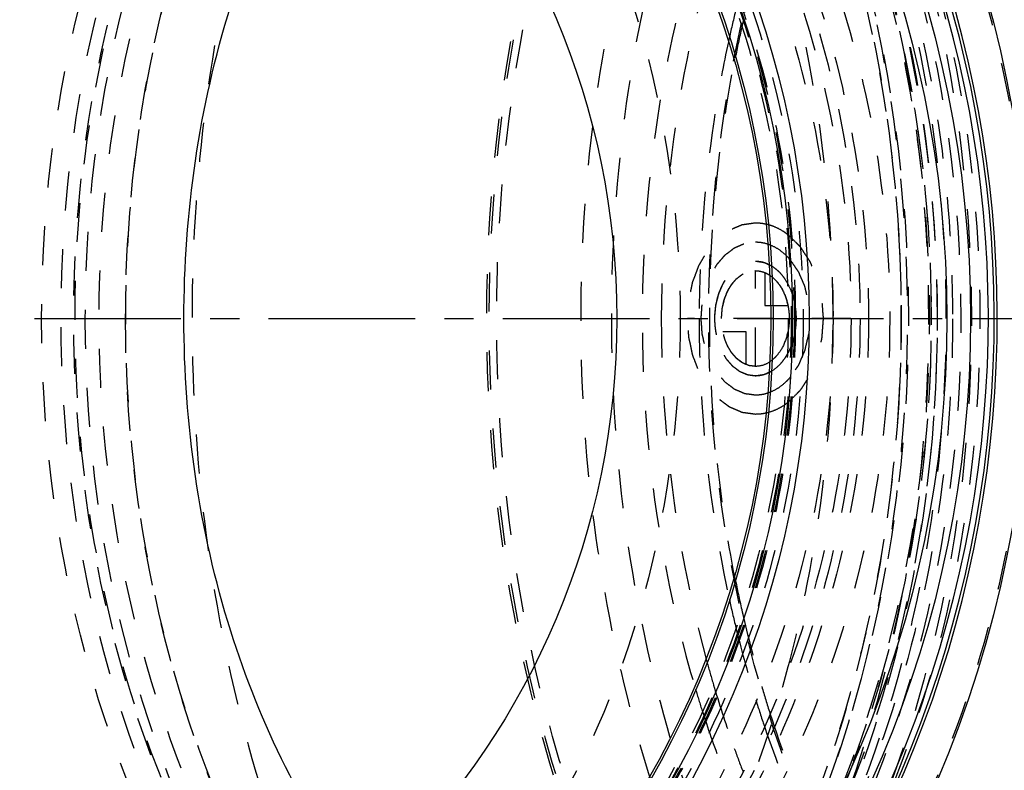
# Model space of a CAD drawing. Header units: millimetres. Extents: x 201 to 797, y 302 to 698.
# Tile 4 of 16: x 434 to 598, y 425 to 550. Entities that reach past the tile are written whole.
import ezdxf

# ---------------------------------------------------------------- set-up
doc = ezdxf.new("R2010")
doc.units = ezdxf.units.MM
doc.header["$LTSCALE"] = 65.185185
doc.linetypes.add('CENTER', pattern=[0.6, 0.375, -0.075, 0.075, -0.075])
doc.linetypes.add('HIDDEN', pattern=[0.2, 0.1, -0.1])
doc.layers.get('0').update_dxf_attribs({"linetype": 'CONTINUOUS'})
for name, color, linetype in [('FASEN', 7, 'CONTINUOUS'), ('KOERPER', 7, 'CONTINUOUS'), ('KONST.EL_MIT_GEO', 7, 'CONTINUOUS'), ('KURVEN', 7, 'CONTINUOUS')]:
    doc.layers.add(name, color=color, linetype=linetype)

msp = doc.modelspace()

# ---------------------------------------------------------------- linework, layer by layer
at = {"color": 2, "linetype": 'CENTER'}
msp.add_line((201.31, 500), (797.22, 500), dxfattribs=at)
at = {"layer": 'FASEN', "color": 8, "linetype": 'HIDDEN'}
msp.add_circle((404.31, 500), 157.5, dxfattribs=at)
at = {"layer": 'FASEN', "color": 7, "linetype": 'Continuous'}
msp.add_circle((404.31, 500), 154.61, dxfattribs=at)
at = {"layer": 'FASEN', "color": 8, "linetype": 'HIDDEN'}
for points in [[(548.56, 342.5), (541.25, 342.5), (526.29, 344.62), (505.05, 353.91), (485.65, 368.8), (462.53, 396.03), (442.48, 440.41), (434.45, 500), (442.48, 559.59), (462.53, 603.97), (485.65, 631.2), (505.05, 646.09), (526.29, 655.38), (541.25, 657.5), (548.56, 657.5)], [(552.1, 345.39), (544.92, 345.39), (530.23, 347.47), (509.38, 356.59), (490.34, 371.21), (467.64, 397.93), (447.96, 441.5), (440.08, 500), (447.96, 558.5), (467.64, 602.07), (490.34, 628.79), (509.38, 643.41), (530.23, 652.53), (544.92, 654.61), (552.1, 654.61)]]:
    msp.add_open_spline(points, degree=3, knots=[0, 0, 0, 0, 0.051728, 0.105332, 0.162247, 0.223214, 0.356474, 0.5, 0.643526, 0.776786, 0.837753, 0.894668, 0.948272, 1, 1, 1, 1], dxfattribs=at)
at = {"layer": 'KOERPER', "color": 8, "linetype": 'HIDDEN'}
msp.add_circle((404.31, 500), 165, dxfattribs=at)
at = {"layer": 'KOERPER', "color": 7, "linetype": 'Continuous'}
msp.add_circle((404.31, 500), 128.9, dxfattribs=at)
at = {"layer": 'KOERPER', "color": 8, "linetype": 'HIDDEN'}
for points, knots in [([(452.64, 665), (444.98, 665), (429.3, 662.78), (407.05, 653.05), (386.74, 637.44), (362.51, 608.92), (341.5, 562.45), (335.97, 521.25), (335.97, 500)], [0, 0, 0, 0, 0.103456, 0.210669, 0.324498, 0.446432, 0.712952, 1, 1, 1, 1]), ([(452.64, 628.9), (458.63, 628.9), (470.87, 627.16), (488.25, 619.56), (504.13, 607.37), (523.05, 585.09), (539.46, 548.79), (543.79, 516.6), (543.79, 500)], [0, 0, 0, 0, 0.103456, 0.210669, 0.324498, 0.446432, 0.712952, 1, 1, 1, 1]), ([(552.1, 628.9), (558.08, 628.9), (570.33, 627.16), (587.71, 619.56), (603.58, 607.37), (622.51, 585.09), (638.92, 548.79), (643.24, 516.6), (643.24, 500)], [0, 0, 0, 0, 0.103456, 0.210669, 0.324498, 0.446432, 0.712952, 1, 1, 1, 1]), ([(569.31, 500), (569.31, 505.02), (568.67, 524.87), (565.48, 544.66), (561.6, 558.98)], [0, 0, 0, 0, 0.252831, 1, 1, 1, 1]), ([(335.97, 500), (335.97, 478.75), (341.5, 437.55), (362.51, 391.08), (386.74, 362.56), (407.05, 346.95), (429.3, 337.22), (444.98, 335), (452.64, 335)], [0, 0, 0, 0, 0.287048, 0.553568, 0.675502, 0.789331, 0.896544, 1, 1, 1, 1]), ([(543.79, 500), (543.79, 483.4), (539.46, 451.21), (523.05, 414.91), (504.13, 392.63), (488.25, 380.44), (470.87, 372.84), (458.63, 371.1), (452.64, 371.1)], [0, 0, 0, 0, 0.287048, 0.553568, 0.675502, 0.789331, 0.896544, 1, 1, 1, 1]), ([(643.24, 500), (643.24, 483.4), (638.92, 451.21), (622.51, 414.91), (603.58, 392.63), (587.71, 380.44), (570.33, 372.84), (558.08, 371.1), (552.1, 371.1)], [0, 0, 0, 0, 0.287048, 0.553568, 0.675502, 0.789331, 0.896544, 1, 1, 1, 1]), ([(561.6, 441.02), (562.88, 445.75), (567.41, 465.09), (569.31, 485.04), (569.31, 500)], [0, 0, 0, 0, 0.246659, 1, 1, 1, 1]), ([(469.65, 336.76), (474.8, 337.84), (485.08, 341), (504.96, 351.18), (527.62, 371.06), (548.67, 402.98), (558.04, 427.83), (561.6, 441.02)], [0, 0, 0, 0, 0.108226, 0.22001, 0.457917, 0.718694, 1, 1, 1, 1])]:
    msp.add_open_spline(points, degree=3, knots=knots, dxfattribs=at)
at = {"layer": 'KOERPER', "color": 7, "linetype": 'Continuous'}
for points, knots in [([(460.95, 500), (460.95, 517.6), (465.76, 551.57), (480.9, 582.7), (490.86, 595.47)], [0, 0, 0, 0, 0.520786, 1, 1, 1, 1]), ([(490.86, 404.53), (480.9, 417.3), (465.76, 448.43), (460.95, 482.4), (460.95, 500)], [0, 0, 0, 0, 0.479214, 1, 1, 1, 1])]:
    msp.add_open_spline(points, degree=3, knots=knots, dxfattribs=at)
at = {"layer": 'KONST.EL_MIT_GEO', "color": 8, "linetype": 'HIDDEN'}
msp.add_line((580.32, 485.88), (580.33, 486.11), dxfattribs=at)
at = {"layer": 'KONST.EL_MIT_GEO', "color": 7, "linetype": 'Continuous'}
for radius in [198, 187.94, 184, 161, 158.2, 155]:
    msp.add_circle((404.31, 500), radius, dxfattribs=at)
at = {"layer": 'KONST.EL_MIT_GEO', "color": 8, "linetype": 'HIDDEN'}
for radius in [197.71, 174.46, 170.93, 169.5, 168, 165, 160, 158.7, 158.5, 158, 157.5]:
    msp.add_circle((404.31, 500), radius, dxfattribs=at)
at = {"layer": 'KONST.EL_MIT_GEO', "color": 7, "linetype": 'Continuous'}
for radius, start, end in [(192.4, 107.8302, 72.1698), (191.9, 107.8376, 72.1624), (190.91, 107.8414, 72.1586)]:
    msp.add_arc((404.31, 500), radius, start, end, dxfattribs=at)
at = {"layer": 'KONST.EL_MIT_GEO', "color": 8, "linetype": 'HIDDEN'}
for centre, radius, start, end in [((754.85, 502.37), 207.69, 166.2807, 167.6114), ((759.01, 502.35), 210.1, 166.913, 167.2788), ((760.87, 501.94), 212.01, 167.2803, 168.6829), ((341.99, 500.03), 238.75, 3.1911, 3.3217), ((341.42, 500), 239.31, 1.1734, 3.1905), ((341.19, 500), 239.54, 0.9329, 1.1738), ((341.27, 500), 239.47, 358.978, 0.9328), ((341.47, 499.99), 239.27, 356.6733, 358.7553), ((341.19, 500), 239.54, 358.7548, 358.978), ((760.84, 498.06), 211.98, 191.3165, 192.7226), ((754.85, 497.63), 207.69, 192.3886, 193.7192), ((759.01, 497.65), 210.1, 192.7241, 193.079), ((753.76, 496.37), 204.7, 193.0613, 196.4086), ((753.08, 497.2), 205.88, 193.7206, 194.0585), ((749.45, 496.27), 202.12, 194.0532, 197.2752), ((741.76, 495.87), 200.69, 195.3772, 196.524), ((736.01, 494.9), 197.99, 196.6772, 197.785), ((739.79, 495.29), 198.64, 196.5254, 196.8484), ((736.02, 494.13), 194.69, 196.8433, 199.7919), ((748.03, 494.7), 198.73, 196.413, 197.7565), ((742.59, 494.2), 194.97, 197.2908, 198.6337), ((734.13, 494.3), 196.01, 197.7864, 198.0672), ((737.76, 491.21), 187.88, 197.6996, 203.3132), ((730.37, 493.06), 192.05, 198.0621, 200.9027), ((734.9, 491.54), 186.83, 198.6167, 204.1883), ((730.08, 492.03), 188.4, 199.8049, 201.059)]:
    msp.add_arc(centre, radius, start, end, dxfattribs=at)
for points, knots in [([(478.85, 302), (469.66, 302), (450.85, 304.67), (424.15, 316.34), (399.77, 335.07), (370.7, 369.28), (350.86, 413.22), (340.61, 461.48), (337.95, 500), (340.61, 538.52), (350.86, 586.78), (370.7, 630.72), (399.77, 664.93), (424.15, 683.66), (450.85, 695.33), (469.66, 698), (478.85, 698)], [0, 0, 0, 0, 0.051692, 0.105258, 0.162132, 0.223055, 0.356218, 0.427422, 0.5, 0.572578, 0.643782, 0.776945, 0.837868, 0.894742, 0.948308, 1, 1, 1, 1]), ([(602.3, 698), (593.11, 698), (574.3, 695.33), (547.6, 683.66), (523.22, 664.93), (494.15, 630.72), (474.31, 586.78), (464.07, 538.52), (461.4, 500), (464.07, 461.48), (474.31, 413.22), (494.15, 369.28), (523.22, 335.07), (547.6, 316.34), (574.3, 304.67), (593.11, 302), (602.3, 302)], [0, 0, 0, 0, 0.051692, 0.105258, 0.162132, 0.223055, 0.356218, 0.427422, 0.5, 0.572578, 0.643782, 0.776945, 0.837868, 0.894742, 0.948308, 1, 1, 1, 1]), ([(660.07, 687.94), (651.34, 687.94), (633.49, 685.41), (608.15, 674.33), (585, 656.55), (557.42, 624.08), (538.58, 582.37), (528.86, 536.56), (526.33, 500), (528.86, 463.44), (538.58, 417.63), (557.42, 375.92), (585, 343.45), (608.15, 325.67), (633.49, 314.59), (651.34, 312.06), (660.07, 312.06)], [0, 0, 0, 0, 0.051692, 0.105258, 0.162132, 0.223055, 0.356218, 0.427422, 0.5, 0.572578, 0.643782, 0.776945, 0.837868, 0.894742, 0.948308, 1, 1, 1, 1]), ([(662.41, 684), (653.86, 684), (636.38, 681.52), (611.57, 670.67), (588.91, 653.27), (561.9, 621.48), (543.46, 580.65), (533.94, 535.8), (531.47, 500), (533.94, 464.2), (543.46, 419.35), (561.9, 378.52), (588.91, 346.73), (611.57, 329.33), (636.38, 318.48), (653.86, 316), (662.41, 316)], [0, 0, 0, 0, 0.051692, 0.105258, 0.162132, 0.223055, 0.356218, 0.427422, 0.5, 0.572578, 0.643782, 0.776945, 0.837868, 0.894742, 0.948308, 1, 1, 1, 1]), ([(647.56, 307.6), (639.51, 307.6), (623.12, 309.69), (599.59, 318.87), (577.69, 333.73), (550.84, 361.13), (525.35, 406.85), (510.35, 470.5), (511.3, 537.47), (525.7, 590.93), (545.1, 628.09), (562.58, 651.54), (582.77, 670.34), (598.08, 679.6), (605.9, 683.16)], [0, 0, 0, 0, 0.050741, 0.102991, 0.157968, 0.216405, 0.343708, 0.482261, 0.624642, 0.762178, 0.826962, 0.888202, 0.945765, 1, 1, 1, 1]), ([(605.99, 682.67), (598.19, 679.12), (582.93, 669.88), (562.79, 651.13), (545.36, 627.74), (526.02, 590.67), (511.66, 537.36), (510.71, 470.56), (525.67, 407.09), (551.09, 361.49), (577.88, 334.16), (599.71, 319.34), (623.19, 310.18), (647.56, 307.08), (671.92, 310.18), (695.4, 319.34), (717.24, 334.16), (744.02, 361.49), (769.45, 407.09), (784.41, 470.56), (783.46, 537.36), (769.1, 590.67), (749.76, 627.74), (732.32, 651.13), (712.19, 669.88), (696.93, 679.12), (689.12, 682.67)], [0, 0, 0, 0, 0.027118, 0.055901, 0.086522, 0.118914, 0.187683, 0.258873, 0.328149, 0.391799, 0.421017, 0.448505, 0.47463, 0.5, 0.52537, 0.551495, 0.578983, 0.608201, 0.671851, 0.741127, 0.812317, 0.881086, 0.913478, 0.944099, 0.972882, 1, 1, 1, 1]), ([(648.14, 309.09), (640.16, 309.09), (623.89, 311.16), (600.55, 320.27), (578.82, 335.01), (552.17, 362.2), (526.88, 407.56), (511.99, 470.71), (512.94, 537.16), (527.22, 590.2), (546.46, 627.08), (563.81, 650.34), (583.83, 669), (599.02, 678.2), (606.78, 681.73)], [0, 0, 0, 0, 0.050742, 0.102992, 0.157968, 0.216404, 0.343703, 0.482252, 0.624631, 0.762169, 0.826954, 0.888196, 0.945764, 1, 1, 1, 1]), ([(461.92, 325.54), (469.64, 325.54), (485.42, 327.67), (507.94, 337.02), (528.68, 352.08), (553.76, 379.72), (576.51, 425.29), (587.75, 487.54), (582.75, 551.34), (564.92, 600.53), (543.06, 632.76), (524.16, 651.82), (502.96, 665.63), (487.45, 671.04), (479.72, 672.64)], [0, 0, 0, 0, 0.051263, 0.104225, 0.160221, 0.219996, 0.350495, 0.491832, 0.635085, 0.770635, 0.833455, 0.892338, 0.947558, 1, 1, 1, 1]), ([(460.88, 329.07), (468.4, 329.07), (483.75, 331.13), (505.68, 340.17), (525.9, 354.74), (550.4, 381.49), (572.73, 425.66), (584.04, 486.13), (579.64, 548.31), (562.74, 596.46), (541.82, 628.26), (523.65, 647.23), (503.21, 661.17), (488.19, 666.86), (480.67, 668.62)], [0, 0, 0, 0, 0.051199, 0.104075, 0.159948, 0.219561, 0.349681, 0.490702, 0.63388, 0.7697, 0.832762, 0.891922, 0.947396, 1, 1, 1, 1]), ([(463.09, 668), (470.89, 668), (486.85, 665.74), (509.51, 655.83), (530.19, 639.94), (554.86, 610.91), (576.25, 563.56), (584.81, 500), (576.25, 436.44), (554.86, 389.09), (530.19, 360.06), (509.51, 344.17), (486.85, 334.26), (470.89, 332), (463.09, 332)], [0, 0, 0, 0, 0.05173, 0.105334, 0.162249, 0.223216, 0.356476, 0.5, 0.643524, 0.776784, 0.837751, 0.894666, 0.94827, 1, 1, 1, 1]), ([(473.61, 668), (481.41, 668), (497.37, 665.74), (520.03, 655.83), (540.71, 639.94), (565.38, 610.91), (586.77, 563.56), (595.33, 500), (586.77, 436.44), (565.38, 389.09), (540.71, 360.06), (520.03, 344.17), (497.37, 334.26), (481.41, 332), (473.61, 332)], [0, 0, 0, 0, 0.05173, 0.105334, 0.162249, 0.223216, 0.356476, 0.5, 0.643524, 0.776784, 0.837751, 0.894666, 0.94827, 1, 1, 1, 1]), ([(463.09, 332), (470.35, 332), (485.22, 334.01), (506.48, 342.84), (526.17, 357.13), (550.15, 383.5), (572.02, 427.17), (583.01, 486.95), (578.5, 548.38), (561.7, 595.85), (541.02, 627.04), (523.17, 645.49), (503.2, 658.94), (488.57, 664.33), (481.28, 665.97)], [0, 0, 0, 0, 0.050389, 0.102638, 0.158175, 0.21775, 0.348477, 0.49056, 0.634787, 0.771222, 0.834298, 0.893209, 0.948154, 1, 1, 1, 1]), ([(580.33, 513.87), (579.28, 532.12), (573.18, 567.37), (555.28, 607.51), (535.52, 633.6), (518.98, 649.14), (500.78, 660.66), (487.62, 665.5), (481.02, 667.09)], [0, 0, 0, 0, 0.282273, 0.546686, 0.669575, 0.785566, 0.895237, 1, 1, 1, 1]), ([(470.07, 665), (462.41, 665), (446.74, 662.78), (424.49, 653.05), (404.17, 637.44), (379.95, 608.92), (358.94, 562.45), (353.4, 521.25), (353.4, 500)], [0, 0, 0, 0, 0.103456, 0.210669, 0.324498, 0.446432, 0.712952, 1, 1, 1, 1]), ([(662.41, 339), (654.93, 339), (639.63, 341.17), (617.93, 350.66), (598.1, 365.89), (574.46, 393.72), (553.96, 439.09), (545.76, 500), (553.96, 560.91), (574.46, 606.28), (598.1, 634.11), (617.93, 649.34), (639.63, 658.83), (654.93, 661), (662.41, 661)], [0, 0, 0, 0, 0.051729, 0.105334, 0.162249, 0.223216, 0.356476, 0.5, 0.643524, 0.776784, 0.837751, 0.894666, 0.948271, 1, 1, 1, 1]), ([(586.75, 500), (586.75, 520.61), (582.6, 551.35), (568.61, 588.75), (554.64, 613.13), (537.52, 633.28), (517.82, 648.41), (496.23, 657.84), (473.61, 661.06), (450.99, 657.84), (429.4, 648.41), (409.7, 633.28), (392.58, 613.13), (378.61, 588.75), (364.62, 551.35), (360.47, 520.61), (360.47, 500)], [0, 0, 0, 0, 0.143395, 0.211975, 0.276986, 0.337897, 0.394761, 0.448319, 0.5, 0.551681, 0.605239, 0.662103, 0.723014, 0.788025, 0.856605, 1, 1, 1, 1]), ([(588.21, 500), (588.21, 518.01), (584.14, 553.27), (568.76, 594.17), (550.76, 621.68), (535.24, 638.64), (517.8, 651.84), (504.93, 657.97), (498.4, 660.21)], [0, 0, 0, 0, 0.277581, 0.541195, 0.664894, 0.782273, 0.893628, 1, 1, 1, 1]), ([(586.75, 500), (586.75, 517.83), (582.79, 552.71), (567.88, 593.25), (550.45, 620.61), (535.47, 637.53), (518.69, 650.81), (506.29, 657.12), (500.01, 659.48)], [0, 0, 0, 0, 0.278791, 0.543352, 0.667217, 0.784386, 0.895003, 1, 1, 1, 1]), ([(473.61, 341.5), (466.25, 341.5), (451.19, 343.64), (429.82, 352.98), (410.3, 367.97), (387.03, 395.37), (366.85, 440.03), (358.78, 500), (366.85, 559.97), (387.03, 604.63), (410.3, 632.03), (429.82, 647.02), (451.19, 656.36), (466.25, 658.5), (473.61, 658.5)], [0, 0, 0, 0, 0.051729, 0.105334, 0.162249, 0.223216, 0.356476, 0.5, 0.643524, 0.776784, 0.837751, 0.894666, 0.948271, 1, 1, 1, 1]), ([(474.32, 342.5), (467, 342.5), (452.04, 344.62), (430.8, 353.91), (411.41, 368.8), (388.29, 396.03), (368.23, 440.41), (360.21, 500), (368.23, 559.59), (388.29, 603.97), (411.41, 631.2), (430.8, 646.09), (452.04, 655.38), (467, 657.5), (474.32, 657.5)], [0, 0, 0, 0, 0.05173, 0.105334, 0.162249, 0.223216, 0.356476, 0.5, 0.643524, 0.776784, 0.837751, 0.894666, 0.94827, 1, 1, 1, 1]), ([(477.9, 342.5), (470.58, 342.5), (455.62, 344.62), (434.38, 353.91), (414.99, 368.8), (391.87, 396.03), (371.81, 440.41), (363.79, 500), (371.81, 559.59), (391.87, 603.97), (414.99, 631.2), (434.38, 646.09), (455.62, 655.38), (470.58, 657.5), (477.9, 657.5)], [0, 0, 0, 0, 0.05173, 0.105334, 0.162249, 0.223216, 0.356476, 0.5, 0.643524, 0.776784, 0.837751, 0.894666, 0.94827, 1, 1, 1, 1]), ([(556.34, 341.8), (549, 341.8), (533.96, 343.93), (512.63, 353.26), (493.15, 368.22), (469.93, 395.56), (449.78, 440.15), (441.73, 500), (449.78, 559.85), (469.93, 604.44), (493.15, 631.78), (512.63, 646.74), (533.96, 656.07), (549, 658.2), (556.34, 658.2)], [0, 0, 0, 0, 0.05173, 0.105334, 0.162249, 0.223216, 0.356476, 0.5, 0.643524, 0.776784, 0.837751, 0.894666, 0.94827, 1, 1, 1, 1]), ([(563.41, 341.3), (556.04, 341.3), (540.96, 343.44), (519.57, 352.8), (500.02, 367.8), (476.73, 395.23), (456.52, 439.96), (448.43, 500), (456.52, 560.04), (476.73, 604.77), (500.02, 632.2), (519.57, 647.2), (540.96, 656.56), (556.04, 658.7), (563.41, 658.7)], [0, 0, 0, 0, 0.05173, 0.105334, 0.162249, 0.223216, 0.356476, 0.5, 0.643524, 0.776784, 0.837751, 0.894666, 0.94827, 1, 1, 1, 1]), ([(473.61, 658.5), (480.97, 658.5), (496.03, 656.36), (517.4, 647.02), (536.92, 632.03), (560.19, 604.63), (580.37, 559.97), (588.44, 500), (580.37, 440.03), (560.19, 395.37), (536.92, 367.97), (517.4, 352.98), (496.03, 343.64), (480.97, 341.5), (473.61, 341.5)], [0, 0, 0, 0, 0.051729, 0.105334, 0.162249, 0.223216, 0.356476, 0.5, 0.643524, 0.776784, 0.837751, 0.894666, 0.948271, 1, 1, 1, 1]), ([(474.32, 657.5), (481.59, 657.5), (496.49, 655.38), (517.64, 646.12), (536.98, 631.25), (560.07, 604.04), (580.11, 559.63), (588.13, 500), (580.11, 440.37), (560.07, 395.96), (536.98, 368.75), (517.64, 353.88), (496.49, 344.62), (481.59, 342.5), (474.32, 342.5)], [0, 0, 0, 0, 0.051519, 0.104962, 0.161796, 0.222759, 0.356188, 0.5, 0.643811, 0.77724, 0.838204, 0.895038, 0.948481, 1, 1, 1, 1]), ([(479.27, 657.5), (486.58, 657.5), (501.55, 655.38), (522.78, 646.09), (542.18, 631.2), (565.3, 603.97), (585.35, 559.59), (593.38, 500), (585.35, 440.41), (565.3, 396.03), (542.18, 368.8), (522.78, 353.91), (501.55, 344.62), (486.58, 342.5), (479.27, 342.5)], [0, 0, 0, 0, 0.05173, 0.105334, 0.162249, 0.223216, 0.356476, 0.5, 0.643524, 0.776784, 0.837751, 0.894666, 0.94827, 1, 1, 1, 1]), ([(482.1, 658), (489.43, 658), (504.44, 655.87), (525.75, 646.56), (545.2, 631.61), (568.4, 604.3), (588.52, 559.78), (596.57, 500), (588.52, 440.22), (568.4, 395.7), (545.2, 368.39), (525.75, 353.44), (504.44, 344.13), (489.43, 342), (482.1, 342)], [0, 0, 0, 0, 0.05173, 0.105334, 0.162249, 0.223216, 0.356476, 0.5, 0.643524, 0.776784, 0.837751, 0.894666, 0.94827, 1, 1, 1, 1]), ([(552.1, 658), (559.43, 658), (574.45, 655.87), (595.75, 646.56), (615.21, 631.61), (638.4, 604.3), (658.52, 559.78), (666.57, 500), (658.52, 440.22), (638.4, 395.7), (615.21, 368.39), (595.75, 353.44), (574.45, 344.13), (559.43, 342), (552.1, 342)], [0, 0, 0, 0, 0.05173, 0.105334, 0.162249, 0.223216, 0.356476, 0.5, 0.643524, 0.776784, 0.837751, 0.894666, 0.94827, 1, 1, 1, 1]), ([(556.34, 658.2), (563.69, 658.2), (578.72, 656.07), (600.05, 646.74), (619.53, 631.78), (642.75, 604.44), (662.9, 559.85), (670.96, 500), (662.9, 440.15), (642.75, 395.56), (619.53, 368.22), (600.05, 353.26), (578.72, 343.93), (563.69, 341.8), (556.34, 341.8)], [0, 0, 0, 0, 0.05173, 0.105334, 0.162249, 0.223216, 0.356476, 0.5, 0.643524, 0.776784, 0.837751, 0.894666, 0.94827, 1, 1, 1, 1]), ([(563.06, 658.2), (570.4, 658.2), (585.44, 656.07), (606.77, 646.74), (626.25, 631.78), (649.47, 604.44), (669.62, 559.85), (677.67, 500), (669.62, 440.15), (649.47, 395.56), (626.25, 368.22), (606.77, 353.26), (585.44, 343.93), (570.4, 341.8), (563.06, 341.8)], [0, 0, 0, 0, 0.05173, 0.105334, 0.162249, 0.223216, 0.356476, 0.5, 0.643524, 0.776784, 0.837751, 0.894666, 0.94827, 1, 1, 1, 1]), ([(563.41, 658.7), (570.78, 658.7), (585.86, 656.56), (607.26, 647.2), (626.8, 632.2), (650.1, 604.77), (670.31, 560.04), (678.39, 500), (670.31, 439.96), (650.1, 395.23), (626.8, 367.8), (607.26, 352.8), (585.86, 343.44), (570.78, 341.3), (563.41, 341.3)], [0, 0, 0, 0, 0.05173, 0.105334, 0.162249, 0.223216, 0.356476, 0.5, 0.643524, 0.776784, 0.837751, 0.894666, 0.94827, 1, 1, 1, 1]), ([(465.35, 343.74), (458.6, 344.94), (445.06, 349.2), (426.34, 360.44), (409.46, 376.19), (389.56, 403.11), (372.43, 444.86), (365.56, 500), (372.43, 555.14), (389.56, 596.89), (409.46, 623.81), (426.34, 639.56), (445.06, 650.8), (458.6, 655.06), (465.35, 656.26)], [0, 0, 0, 0, 0.05184, 0.106176, 0.163918, 0.225424, 0.358371, 0.5, 0.641629, 0.774576, 0.836082, 0.893824, 0.94816, 1, 1, 1, 1]), ([(556.34, 655), (563.54, 655), (578.27, 652.91), (599.17, 643.77), (618.25, 629.11), (641.01, 602.32), (660.74, 558.64), (668.64, 500), (660.74, 441.36), (641.01, 397.68), (618.25, 370.89), (599.17, 356.23), (578.27, 347.09), (563.54, 345), (556.34, 345)], [0, 0, 0, 0, 0.05173, 0.105334, 0.162249, 0.223216, 0.356476, 0.5, 0.643524, 0.776784, 0.837751, 0.894666, 0.94827, 1, 1, 1, 1]), ([(539.1, 628.11), (554.5, 612.53), (572.03, 581.87), (583.63, 536.93), (586.73, 500.02), (583.64, 463.11), (572.04, 418.16), (554.52, 387.5), (539.13, 371.92)], [0, 0, 0, 0, 0.236271, 0.366293, 0.499987, 0.633684, 0.763711, 1, 1, 1, 1]), ([(471.76, 609.8), (461.29, 594.48), (445.45, 558.56), (437.75, 500), (445.45, 441.44), (461.29, 405.52), (471.76, 390.2)], [0, 0, 0, 0, 0.24111, 0.5, 0.75889, 1, 1, 1, 1]), ([(473.84, 608.51), (463.39, 593.44), (447.56, 557.94), (439.87, 500), (447.56, 442.06), (463.39, 406.56), (473.84, 391.49)], [0, 0, 0, 0, 0.24095, 0.5, 0.75905, 1, 1, 1, 1]), ([(476.76, 606.58), (466.75, 591.62), (451.6, 556.74), (444.22, 500), (451.6, 443.26), (466.75, 408.38), (476.76, 393.42)], [0, 0, 0, 0, 0.241333, 0.5, 0.758667, 1, 1, 1, 1]), ([(479.27, 604.81), (469.9, 589.83), (455.75, 555.48), (448.84, 500), (455.75, 444.52), (469.9, 410.17), (479.27, 395.19)], [0, 0, 0, 0, 0.242064, 0.5, 0.757936, 1, 1, 1, 1]), ([(566.77, 594.92), (570.47, 588), (583.81, 558.06), (589.27, 524.84), (589.27, 499.98)], [0, 0, 0, 0, 0.239967, 1, 1, 1, 1]), ([(546.35, 561.92), (543.38, 552), (534.54, 511.3), (537.39, 468.02), (546.35, 438.08)], [0, 0, 0, 0, 0.248788, 1, 1, 1, 1]), ([(548.25, 557.35), (546.99, 552.76), (542.53, 533.96), (540.64, 514.55), (540.64, 500)], [0, 0, 0, 0, 0.246562, 1, 1, 1, 1]), ([(551.99, 546.93), (551.15, 543.12), (548.2, 527.64), (546.95, 511.85), (546.95, 500)], [0, 0, 0, 0, 0.247706, 1, 1, 1, 1]), ([(552.98, 456.46), (551.56, 463.59), (547.3, 492.42), (548.69, 522.1), (552.98, 543.54)], [0, 0, 0, 0, 0.24935, 1, 1, 1, 1]), ([(353.4, 500), (353.4, 478.75), (358.94, 437.55), (379.95, 391.08), (404.17, 362.56), (424.49, 346.95), (446.74, 337.22), (462.41, 335), (470.07, 335)], [0, 0, 0, 0, 0.287048, 0.553568, 0.675502, 0.789331, 0.896544, 1, 1, 1, 1]), ([(360.47, 500), (360.47, 479.39), (364.62, 448.65), (378.61, 411.25), (392.58, 386.87), (409.7, 366.72), (429.4, 351.59), (450.99, 342.16), (473.61, 338.94), (496.23, 342.16), (517.82, 351.59), (537.52, 366.72), (554.64, 386.87), (568.61, 411.25), (582.6, 448.65), (586.75, 479.39), (586.75, 500)], [0, 0, 0, 0, 0.143395, 0.211975, 0.276986, 0.337897, 0.394761, 0.448319, 0.5, 0.551681, 0.605239, 0.662103, 0.723014, 0.788025, 0.856605, 1, 1, 1, 1]), ([(498.4, 339.79), (504.93, 342.03), (517.8, 348.16), (535.24, 361.36), (550.76, 378.32), (568.76, 405.83), (584.14, 446.73), (588.21, 481.99), (588.21, 500)], [0, 0, 0, 0, 0.106373, 0.217728, 0.335106, 0.458806, 0.722419, 1, 1, 1, 1]), ([(500.02, 340.53), (506.3, 342.89), (518.7, 349.19), (535.48, 362.47), (550.46, 379.39), (567.88, 406.76), (582.79, 447.3), (586.75, 482.17), (586.75, 500)], [0, 0, 0, 0, 0.104998, 0.215617, 0.332787, 0.456652, 0.721213, 1, 1, 1, 1]), ([(540.64, 500), (540.64, 495.11), (541.28, 475.8), (544.43, 456.56), (548.25, 442.65)], [0, 0, 0, 0, 0.252919, 1, 1, 1, 1]), ([(546.95, 500), (546.95, 496.03), (547.37, 480.29), (549.46, 464.58), (551.99, 453.07)], [0, 0, 0, 0, 0.251888, 1, 1, 1, 1]), ([(589.27, 499.98), (589.27, 491.52), (587.41, 458.89), (578.18, 426.45), (566.77, 405.09)], [0, 0, 0, 0, 0.258984, 1, 1, 1, 1]), ([(460.88, 330.5), (468.33, 330.5), (483.54, 332.54), (505.27, 341.49), (525.31, 355.91), (549.59, 382.4), (571.75, 426.12), (579.11, 465.4), (580.32, 485.88)], [0, 0, 0, 0, 0.104353, 0.212117, 0.325982, 0.447462, 0.712613, 1, 1, 1, 1])]:
    msp.add_open_spline(points, degree=3, knots=knots, dxfattribs=at)
at = {"layer": 'KONST.EL_MIT_GEO', "color": 7, "linetype": 'Continuous'}
for points, knots in [([(478.84, 697.71), (488, 697.66), (506.75, 694.91), (533.31, 683.18), (557.57, 664.44), (586.48, 630.28), (606.21, 586.48), (616.39, 538.38), (619.04, 500), (616.39, 461.62), (606.21, 413.52), (586.48, 369.72), (557.57, 335.56), (533.31, 316.82), (506.75, 305.09), (488, 302.34), (478.84, 302.29)], [0, 0, 0, 0, 0.051688, 0.105272, 0.162169, 0.223109, 0.356269, 0.427451, 0.5, 0.572549, 0.643731, 0.776891, 0.837831, 0.894728, 0.948312, 1, 1, 1, 1]), ([(478.85, 698), (488.05, 698), (506.86, 695.33), (533.56, 683.66), (557.94, 664.93), (587, 630.72), (606.85, 586.78), (617.09, 538.52), (619.75, 500), (617.09, 461.48), (606.85, 413.22), (587, 369.28), (557.94, 335.07), (533.56, 316.34), (506.86, 304.67), (488.05, 302), (478.85, 302)], [0, 0, 0, 0, 0.051692, 0.105258, 0.162132, 0.223055, 0.356218, 0.427422, 0.5, 0.572578, 0.643782, 0.776945, 0.837868, 0.894742, 0.948308, 1, 1, 1, 1])]:
    msp.add_open_spline(points, degree=3, knots=knots, dxfattribs=at)
at = {"layer": 'KURVEN', "color": 8, "linetype": 'HIDDEN'}
for p, q in [((556.34, 492), (556.34, 508)), ((557.9, 507.69), (557.9, 502.2)), ((557.9, 502.2), (561.78, 502.2)), ((572.26, 500), (545.03, 500)), ((554.79, 497.8), (550.9, 497.8)), ((554.79, 492.31), (554.79, 497.8))]:
    msp.add_line(p, q, dxfattribs=at)
for points, knots in [([(556.34, 484), (555.98, 484.05), (555.43, 484.13), (554.78, 484.21), (554.42, 484.27), (554.14, 484.28), (553.88, 484.42), (553.53, 484.56), (553.09, 484.76), (552.65, 484.94), (552.3, 485.1), (552.02, 485.19), (551.79, 485.4), (551.46, 485.63), (551.06, 485.94), (550.65, 486.24), (550.33, 486.5), (550.07, 486.65), (549.87, 486.93), (549.57, 487.26), (549.21, 487.68), (548.85, 488.1), (548.56, 488.44), (548.33, 488.67), (548.17, 488.99), (547.93, 489.39), (547.64, 489.89), (547.3, 490.5), (546.91, 491.07), (546.69, 491.79), (546.41, 492.47), (546.17, 493.17), (545.87, 493.83), (545.74, 494.6), (545.57, 495.34), (545.42, 496.09), (545.22, 496.82), (545.2, 497.63), (545.13, 498.42), (545.09, 499.21), (545, 500), (545.09, 500.78), (545.13, 501.55), (545.2, 502.33), (545.21, 503.12), (545.41, 503.85), (545.56, 504.6), (545.73, 505.35), (545.85, 506.11), (546.15, 506.78), (546.4, 507.48), (546.67, 508.16), (546.89, 508.88), (547.28, 509.46), (547.63, 510.08), (547.92, 510.6), (548.17, 511), (548.33, 511.33), (548.56, 511.56), (548.84, 511.89), (549.2, 512.3), (549.55, 512.72), (549.84, 513.04), (550.04, 513.31), (550.29, 513.48), (550.61, 513.73), (551.02, 514.03), (551.43, 514.34), (551.75, 514.58), (551.99, 514.79), (552.26, 514.88), (552.61, 515.04), (553.05, 515.23), (553.49, 515.42), (553.84, 515.56), (554.1, 515.71), (554.39, 515.72), (554.76, 515.78), (555.41, 515.87), (555.97, 515.95), (556.34, 516)], [0, 0, 0, 0, 0.03125, 0.046875, 0.054688, 0.0625, 0.070312, 0.078125, 0.09375, 0.109375, 0.117188, 0.125, 0.132812, 0.140625, 0.15625, 0.171875, 0.179688, 0.1875, 0.195312, 0.203125, 0.21875, 0.234375, 0.242188, 0.25, 0.257812, 0.265625, 0.28125, 0.296875, 0.3125, 0.328125, 0.34375, 0.359375, 0.375, 0.390625, 0.40625, 0.421875, 0.4375, 0.453125, 0.46875, 0.484375, 0.5, 0.515625, 0.53125, 0.546875, 0.5625, 0.578125, 0.59375, 0.609375, 0.625, 0.640625, 0.65625, 0.671875, 0.6875, 0.703125, 0.71875, 0.734375, 0.742188, 0.75, 0.757812, 0.765625, 0.78125, 0.796875, 0.804688, 0.8125, 0.820312, 0.828125, 0.84375, 0.859375, 0.867188, 0.875, 0.882812, 0.890625, 0.90625, 0.921875, 0.929688, 0.9375, 0.945312, 0.953125, 0.96875, 1, 1, 1, 1]), ([(561.1, 514.52), (561.15, 514.48), (561.26, 514.41), (561.47, 514.26), (561.56, 514.19), (561.7, 514.09), (561.81, 514.01), (561.88, 513.96)], [0, 0, 0, 0, 0.25, 0.5, 0.625, 0.75, 1, 1, 1, 1]), ([(561.88, 513.96), (562.28, 513.55), (562.78, 513.05), (563.38, 512.44), (563.8, 512.06), (564.21, 511.39), (564.72, 510.62), (565.15, 509.96), (565.49, 509.44), (565.72, 508.81), (566.17, 507.75), (566.7, 506.54), (566.97, 505.2), (567.21, 504.21), (567.41, 503.38), (567.45, 502.67), (567.51, 501.97), (567.56, 501.26), (567.61, 500.56), (567.68, 500.03), (567.61, 499.5), (567.57, 498.8), (567.51, 498.09), (567.46, 497.39), (567.42, 496.68), (567.21, 495.84), (566.98, 494.84), (566.7, 493.47), (566.18, 492.27), (565.74, 491.23), (565.51, 490.61), (565.17, 490.09), (564.75, 489.43), (564.24, 488.65), (563.83, 487.98), (563.41, 487.59), (562.8, 486.97), (562.28, 486.46), (561.88, 486.04)], [0, 0, 0, 0, 0.0625, 0.078125, 0.09375, 0.125, 0.15625, 0.1875, 0.203125, 0.21875, 0.25, 0.3125, 0.34375, 0.375, 0.40625, 0.421875, 0.4375, 0.46875, 0.484375, 0.5, 0.515625, 0.53125, 0.5625, 0.578125, 0.59375, 0.625, 0.65625, 0.6875, 0.75, 0.78125, 0.796875, 0.8125, 0.84375, 0.875, 0.90625, 0.921875, 0.9375, 1, 1, 1, 1]), ([(556.34, 487.2), (556.05, 487.24), (555.61, 487.3), (555.02, 487.39), (554.58, 487.41), (554.16, 487.63), (553.74, 487.8), (553.32, 487.99), (552.88, 488.13), (552.51, 488.47), (552.11, 488.75), (551.73, 489.05), (551.32, 489.31), (550.99, 489.75), (550.63, 490.14), (550.29, 490.55), (549.92, 490.93), (549.67, 491.44), (549.38, 491.91), (549.11, 492.4), (548.8, 492.86), (548.62, 493.44), (548.4, 493.98), (548.2, 494.53), (547.96, 495.07), (547.86, 495.68), (547.72, 496.27), (547.61, 496.88), (547.44, 497.46), (547.43, 498.11), (547.38, 498.73), (547.34, 499.37), (547.26, 500), (547.34, 500.62), (547.37, 501.24), (547.43, 501.86), (547.44, 502.49), (547.6, 503.08), (547.71, 503.68), (547.85, 504.28), (547.95, 504.89), (548.19, 505.43), (548.38, 505.98), (548.6, 506.53), (548.78, 507.1), (549.09, 507.57), (549.37, 508.07), (549.66, 508.55), (549.92, 509.08), (550.29, 509.44), (550.62, 509.85), (550.97, 510.23), (551.29, 510.67), (551.7, 510.92), (552.08, 511.23), (552.48, 511.51), (552.85, 511.85), (553.29, 511.99), (553.71, 512.19), (554.13, 512.36), (554.55, 512.58), (555, 512.6), (555.59, 512.7), (556.04, 512.76), (556.34, 512.8)], [0, 0, 0, 0, 0.03125, 0.046875, 0.0625, 0.078125, 0.09375, 0.109375, 0.125, 0.140625, 0.15625, 0.171875, 0.1875, 0.203125, 0.21875, 0.234375, 0.25, 0.265625, 0.28125, 0.296875, 0.3125, 0.328125, 0.34375, 0.359375, 0.375, 0.390625, 0.40625, 0.421875, 0.4375, 0.453125, 0.46875, 0.484375, 0.5, 0.515625, 0.53125, 0.546875, 0.5625, 0.578125, 0.59375, 0.609375, 0.625, 0.640625, 0.65625, 0.671875, 0.6875, 0.703125, 0.71875, 0.734375, 0.75, 0.765625, 0.78125, 0.796875, 0.8125, 0.828125, 0.84375, 0.859375, 0.875, 0.890625, 0.90625, 0.921875, 0.9375, 0.953125, 0.96875, 1, 1, 1, 1]), ([(549.55, 500), (549.61, 500.78), (549.64, 501.76), (549.91, 502.89), (550.05, 503.66), (550.4, 504.52), (550.72, 505.41), (551.09, 506), (551.35, 506.45), (551.61, 506.9), (551.95, 507.26), (552.28, 507.63), (552.59, 508.04), (552.98, 508.29), (553.35, 508.56), (553.72, 508.87), (554.12, 509.04), (554.53, 509.2), (555.06, 509.45), (555.75, 509.51), (556.44, 509.62), (557, 509.5), (557.42, 509.44), (557.84, 509.38), (558.37, 509.1), (558.78, 508.93), (559.04, 508.81)], [0, 0, 0, 0, 0.125, 0.15625, 0.1875, 0.25, 0.3125, 0.34375, 0.375, 0.40625, 0.4375, 0.46875, 0.5, 0.53125, 0.5625, 0.59375, 0.625, 0.65625, 0.6875, 0.75, 0.8125, 0.84375, 0.875, 0.90625, 0.9375, 1, 1, 1, 1]), ([(549.55, 500.15), (549.58, 500.46), (549.63, 501.07), (549.71, 501.75), (549.73, 502.21), (549.81, 502.5), (549.94, 503.02), (550.1, 503.6), (550.23, 504.2), (550.47, 504.71), (550.76, 505.36), (551.03, 506.03), (551.36, 506.45), (551.6, 506.78), (551.83, 507.11), (552.14, 507.57), (552.62, 507.95), (553.09, 508.37), (553.46, 508.71), (553.88, 508.88), (554.28, 509.09), (554.64, 509.26), (554.85, 509.37), (555.07, 509.39), (555.35, 509.44), (555.79, 509.51), (556.12, 509.56), (556.34, 509.6)], [0, 0, 0, 0, 0.0625, 0.125, 0.140625, 0.15625, 0.1875, 0.25, 0.28125, 0.3125, 0.375, 0.4375, 0.46875, 0.5, 0.53125, 0.5625, 0.625, 0.6875, 0.71875, 0.75, 0.8125, 0.84375, 0.859375, 0.875, 0.90625, 0.9375, 1, 1, 1, 1]), ([(562.17, 509.79), (562.4, 509.45), (562.74, 508.96), (563.18, 508.28), (563.55, 507.81), (563.77, 507.19), (564.04, 506.61), (564.28, 506.01), (564.57, 505.45), (564.69, 504.75), (564.86, 504.1), (565.01, 503.43), (565.21, 502.77), (565.22, 502.08), (565.29, 501.39), (565.33, 500.7), (565.42, 500.02), (565.33, 499.32), (565.29, 498.62), (565.22, 497.93), (565.21, 497.21), (565.01, 496.57), (564.87, 495.91), (564.7, 495.27), (564.58, 494.59), (564.28, 494.01), (564.04, 493.4), (563.77, 492.81), (563.54, 492.18), (563.17, 491.71), (562.73, 491.02), (562.38, 490.52), (562.15, 490.19)], [0, 0, 0, 0, 0.0625, 0.09375, 0.125, 0.15625, 0.1875, 0.21875, 0.25, 0.28125, 0.3125, 0.34375, 0.375, 0.40625, 0.4375, 0.46875, 0.5, 0.53125, 0.5625, 0.59375, 0.625, 0.65625, 0.6875, 0.71875, 0.75, 0.78125, 0.8125, 0.84375, 0.875, 0.90625, 0.9375, 1, 1, 1, 1]), ([(556.43, 492), (556.25, 492.02), (555.97, 492.05), (555.61, 492.1), (555.33, 492.11), (555.06, 492.24), (554.79, 492.34), (554.52, 492.46), (554.24, 492.55), (554.01, 492.75), (553.76, 492.92), (553.52, 493.11), (553.26, 493.26), (553.05, 493.54), (552.83, 493.78), (552.61, 494.03), (552.38, 494.26), (552.22, 494.58), (552.03, 494.87), (551.86, 495.17), (551.67, 495.45), (551.55, 495.82), (551.37, 496.28), (551.11, 496.85), (550.99, 497.61), (550.77, 498.34), (550.76, 499.14), (550.65, 499.93), (550.75, 500.71), (550.75, 501.49), (550.96, 502.24), (551.07, 503.03), (551.32, 503.58), (551.49, 504.04), (551.6, 504.4), (551.79, 504.7), (551.97, 505.01), (552.15, 505.31), (552.31, 505.64), (552.54, 505.87), (552.74, 506.13), (552.96, 506.37), (553.16, 506.64), (553.42, 506.81), (553.66, 507.01), (553.91, 507.19), (554.15, 507.4), (554.42, 507.49), (554.69, 507.61), (554.95, 507.72), (555.21, 507.86), (555.5, 507.87), (555.87, 507.94), (556.15, 507.97), (556.34, 508)], [0, 0, 0, 0, 0.03125, 0.046875, 0.0625, 0.078125, 0.09375, 0.109375, 0.125, 0.140625, 0.15625, 0.171875, 0.1875, 0.203125, 0.21875, 0.234375, 0.25, 0.265625, 0.28125, 0.296875, 0.3125, 0.328125, 0.34375, 0.375, 0.40625, 0.4375, 0.46875, 0.5, 0.53125, 0.5625, 0.59375, 0.625, 0.65625, 0.671875, 0.6875, 0.703125, 0.71875, 0.734375, 0.75, 0.765625, 0.78125, 0.796875, 0.8125, 0.828125, 0.84375, 0.859375, 0.875, 0.890625, 0.90625, 0.921875, 0.9375, 0.953125, 0.96875, 1, 1, 1, 1]), ([(550.68, 500), (550.7, 500.25), (550.75, 500.76), (550.78, 501.4), (550.85, 501.9), (550.98, 502.39), (551.11, 502.88), (551.21, 503.39), (551.4, 503.82), (551.64, 504.36), (551.91, 505.03), (552.34, 505.55), (552.69, 506.15), (553.17, 506.56), (553.55, 506.91), (553.86, 507.2), (554.21, 507.35), (554.54, 507.54), (554.84, 507.69), (555.01, 507.78), (555.29, 507.81), (555.7, 507.9), (556.07, 507.97), (556.25, 508)], [0, 0, 0, 0, 0.0625, 0.125, 0.15625, 0.1875, 0.25, 0.28125, 0.3125, 0.375, 0.4375, 0.5, 0.5625, 0.625, 0.6875, 0.71875, 0.75, 0.8125, 0.84375, 0.859375, 0.875, 0.9375, 1, 1, 1, 1]), ([(556.25, 508), (556.5, 507.99), (556.98, 507.96), (558, 507.72), (558.67, 507.29), (559.13, 506.96)], [0, 0, 0, 0, 0.25, 0.5, 1, 1, 1, 1]), ([(559.13, 506.96), (559.42, 506.69), (559.99, 506.16), (561.01, 504.74), (561.46, 503.41), (561.72, 502.47)], [0, 0, 0, 0, 0.25, 0.5, 1, 1, 1, 1]), ([(559.13, 506.96), (559.28, 506.82), (559.6, 506.55), (560.16, 505.9), (561.08, 504.63), (561.53, 503.19), (561.78, 502.2)], [0, 0, 0, 0, 0.125, 0.25, 0.5, 1, 1, 1, 1]), ([(561.77, 502.27), (561.83, 501.91), (561.95, 501.18), (562.05, 499.62), (561.9, 498.49), (561.77, 497.73)], [0, 0, 0, 0, 0.25, 0.5, 1, 1, 1, 1]), ([(562.97, 502.09), (563.02, 501.73), (563.09, 501.21), (563.13, 500.41), (563.13, 500.04), (563.13, 499.85)], [0, 0, 0, 0, 0.5, 0.75, 1, 1, 1, 1]), ([(559.05, 491.19), (558.78, 491.07), (558.37, 490.91), (557.85, 490.62), (557.43, 490.56), (557.01, 490.5), (556.45, 490.38), (555.75, 490.5), (555.05, 490.55), (554.51, 490.81), (554.11, 490.97), (553.7, 491.14), (553.34, 491.44), (552.97, 491.73), (552.58, 491.97), (552.26, 492.39), (551.93, 492.77), (551.58, 493.13), (551.32, 493.6), (551.05, 494.06), (550.68, 494.66), (550.37, 495.55), (550.03, 496.42), (549.89, 497.2), (549.63, 498.33), (549.6, 499.35), (549.55, 500.15)], [0, 0, 0, 0, 0.0625, 0.09375, 0.125, 0.15625, 0.1875, 0.25, 0.3125, 0.34375, 0.375, 0.40625, 0.4375, 0.46875, 0.5, 0.53125, 0.5625, 0.59375, 0.625, 0.65625, 0.6875, 0.75, 0.8125, 0.84375, 0.875, 1, 1, 1, 1]), ([(556.34, 490.4), (556.12, 490.43), (555.79, 490.47), (555.35, 490.54), (555.02, 490.56), (554.71, 490.73), (554.39, 490.85), (554.07, 491), (553.75, 491.1), (553.46, 491.35), (553.17, 491.56), (552.88, 491.79), (552.58, 491.98), (552.33, 492.31), (552.06, 492.6), (551.81, 492.91), (551.53, 493.19), (551.34, 493.58), (551.12, 493.93), (550.92, 494.3), (550.68, 494.64), (550.55, 495.08), (550.39, 495.48), (550.24, 495.9), (550.06, 496.3), (549.98, 496.76), (549.88, 497.21), (549.79, 497.66), (549.67, 498.09), (549.66, 498.58), (549.61, 499.21), (549.58, 499.68), (549.55, 500)], [0, 0, 0, 0, 0.0625, 0.09375, 0.125, 0.15625, 0.1875, 0.21875, 0.25, 0.28125, 0.3125, 0.34375, 0.375, 0.40625, 0.4375, 0.46875, 0.5, 0.53125, 0.5625, 0.59375, 0.625, 0.65625, 0.6875, 0.71875, 0.75, 0.78125, 0.8125, 0.84375, 0.875, 0.90625, 0.9375, 1, 1, 1, 1]), ([(563.13, 500), (563.12, 499.63), (563.11, 499.1), (563.03, 498.31), (562.97, 497.95), (562.94, 497.76)], [0, 0, 0, 0, 0.5, 0.75, 1, 1, 1, 1]), ([(563.13, 499.85), (563.13, 499.78), (563.13, 499.71), (563.12, 499.51), (563.12, 499.44), (563.12, 499.4)], [0, 0, 0, 0, 0.5, 0.75, 1, 1, 1, 1]), ([(554.79, 492.31), (554.56, 492.43), (554.23, 492.6), (553.79, 492.85), (553.49, 493.13), (553.18, 493.36), (552.9, 493.68), (552.63, 494.01), (552.33, 494.32), (552.12, 494.73), (551.88, 495.1), (551.66, 495.5), (551.5, 495.94), (551.3, 496.36), (551.12, 496.99), (550.99, 497.48), (550.9, 497.8)], [0, 0, 0, 0, 0.125, 0.1875, 0.25, 0.3125, 0.375, 0.4375, 0.5, 0.5625, 0.625, 0.6875, 0.75, 0.8125, 0.875, 1, 1, 1, 1]), ([(561.77, 497.73), (561.52, 496.78), (561.08, 495.37), (560.16, 494.09), (559.59, 493.45), (559.28, 493.18), (559.13, 493.04)], [0, 0, 0, 0, 0.5, 0.75, 0.875, 1, 1, 1, 1]), ([(561.76, 497.73), (561.52, 496.78), (561.08, 495.37), (560.16, 494.09), (559.59, 493.45), (559.28, 493.18), (559.13, 493.04)], [0, 0, 0, 0, 0.5, 0.75, 0.875, 1, 1, 1, 1]), ([(561.66, 494.04), (561.49, 493.75), (561.13, 493.18), (560.29, 492.1), (559.55, 491.54), (559.05, 491.19)], [0, 0, 0, 0, 0.25, 0.5, 1, 1, 1, 1]), ([(561.88, 486.04), (561.82, 486), (561.72, 485.92), (561.51, 485.77), (561.42, 485.7), (561.28, 485.61), (561.17, 485.53), (561.1, 485.48)], [0, 0, 0, 0, 0.25, 0.5, 0.625, 0.75, 1, 1, 1, 1])]:
    msp.add_open_spline(points, degree=3, knots=knots, dxfattribs=at)
for points in [[(556.34, 516), (556.7, 515.99), (557.41, 515.96), (558.11, 515.8), (558.5, 515.71)], [(558.5, 515.71), (558.93, 515.58), (559.81, 515.28), (560.65, 514.79), (561.1, 514.52)], [(556.34, 512.8), (556.72, 512.79), (557.54, 512.74), (558.35, 512.48), (558.77, 512.33)], [(558.77, 512.33), (559.22, 512.14), (560.15, 511.69), (561, 510.98), (561.43, 510.58)], [(556.34, 509.6), (556.79, 509.58), (557.72, 509.49), (558.6, 509.05), (559.04, 508.81)], [(561.43, 510.58), (561.54, 510.48), (561.79, 510.23), (562.04, 509.94), (562.17, 509.79)], [(559.04, 508.81), (559.29, 508.64), (559.77, 508.3), (560.49, 507.64), (561.1, 506.87), (561.48, 506.26), (561.66, 505.96)], [(559.04, 508.81), (559.29, 508.64), (559.77, 508.3), (560.49, 507.64), (561.1, 506.87), (561.48, 506.26), (561.66, 505.96)], [(557.9, 507.69), (558.1, 507.6), (558.51, 507.42), (558.92, 507.12), (559.13, 506.96)], [(561.66, 505.96), (561.92, 505.48), (562.19, 504.89), (562.41, 504.3)], [(562.41, 504.3), (562.43, 504.26), (562.44, 504.22), (562.45, 504.17)], [(562.41, 504.3), (562.43, 504.26), (562.44, 504.22), (562.45, 504.17)], [(562.45, 504.17), (562.55, 503.87), (562.76, 503.19), (562.9, 502.48), (562.97, 502.09)], [(562.45, 504.17), (562.55, 503.87), (562.74, 503.27), (562.88, 502.58), (562.94, 502.23)], [(561.72, 502.47), (561.73, 502.42), (561.75, 502.35), (561.77, 502.27)], [(562.94, 502.23), (563, 501.87), (563.1, 501.14), (563.12, 500.4), (563.13, 500)], [(562, 500), (561.99, 499.64), (561.96, 498.84), (561.84, 498.12), (561.76, 497.73)], [(562.94, 497.76), (562.88, 497.43), (562.76, 496.8), (562.56, 496.14), (562.46, 495.83)], [(562.94, 497.76), (562.93, 497.71), (562.92, 497.66), (562.92, 497.61)], [(562.41, 495.71), (562.31, 495.44), (562.09, 494.85), (561.81, 494.31), (561.66, 494.04)], [(562.41, 495.7), (562.31, 495.44), (562.09, 494.85), (561.81, 494.31), (561.66, 494.04)], [(562.46, 495.83), (562.44, 495.79), (562.43, 495.75), (562.41, 495.7)], [(562.45, 495.83), (562.44, 495.79), (562.43, 495.75), (562.41, 495.71)], [(559.13, 493.04), (558.71, 492.73), (557.83, 492.16), (556.83, 492.03), (556.34, 492)], [(559.05, 491.19), (558.63, 490.96), (557.75, 490.52), (556.82, 490.42), (556.34, 490.4)], [(562.15, 490.19), (562.06, 490.07), (561.8, 489.78), (561.58, 489.56), (561.43, 489.42)], [(561.43, 489.42), (561.03, 489.05), (560.19, 488.33), (559.26, 487.88), (558.77, 487.67)], [(558.77, 487.67), (558.4, 487.54), (557.6, 487.27), (556.78, 487.21), (556.34, 487.2)], [(561.1, 485.48), (560.7, 485.24), (559.86, 484.74), (558.98, 484.44), (558.5, 484.29)], [(558.5, 484.29), (558.15, 484.21), (557.45, 484.05), (556.74, 484.01), (556.34, 484)]]:
    msp.add_open_spline(points, degree=3, dxfattribs=at)

doc.saveas('drawing.dxf')
